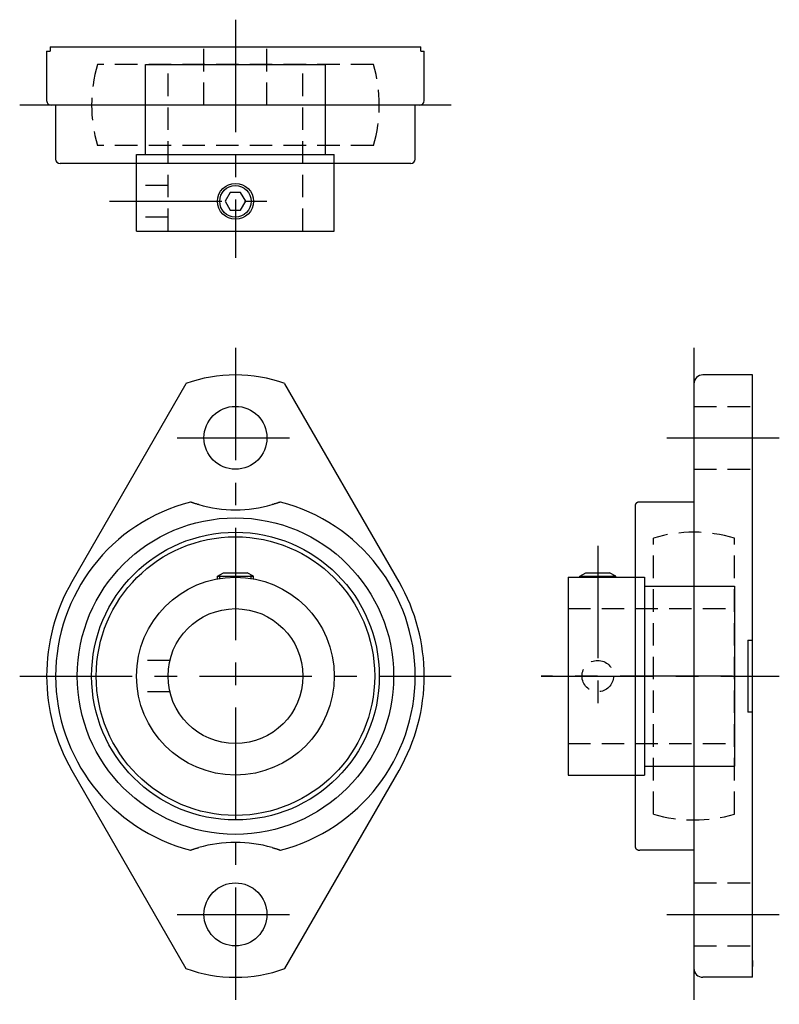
# Model space of a CAD drawing. Extents: x -24 to 61, y -36 to 73.
import ezdxf

# ---------------------------------------------------------------- set-up
doc = ezdxf.new("R2010")
doc.units = 0
doc.header["$LTSCALE"] = 10
doc.linetypes.add('CENTER', pattern=[2, 1.25, -0.25, 0.25, -0.25])
doc.linetypes.add('HIDDEN', pattern=[0.375, 0.25, -0.125])
doc.layers.get('0').update_dxf_attribs({"linetype": 'CONTINUOUS'})
doc.layers.add('CENTER', color=1, linetype='CENTER')
doc.layers.add('HIDDEN', color=3, linetype='HIDDEN')

msp = doc.modelspace()

# ---------------------------------------------------------------- linework, layer by layer
for p, q in [((-21, 69.5), (-20.62, 69.5)), ((-21, 69.5), (-21, 64)), ((-20.62, 70), (-20.62, 69.5)), ((-20.62, 70), (20.62, 70)), ((20.62, 69.5), (20.62, 70)), ((20.62, 69.5), (21, 69.5)), ((21, 64), (21, 69.5)), ((-10, 58), (-10, 68)), ((-10, 68), (10, 68)), ((10, 58), (10, 68)), ((20.5, 63.5), (-20.5, 63.5)), ((-20, 63.5), (-20, 57.5)), ((20, 57.5), (20, 63.5)), ((19.5, 57), (-19.5, 57)), ((-11, 49.5), (-11, 58)), ((-11, 58), (11, 58)), ((11, 49.5), (11, 58)), ((-11, 49.5), (11, 49.5)), ((57.5, 33.5), (52, 33.5)), ((57.5, -33.5), (57.5, 33.5)), ((-5.5, 32.52), (-18.2, 10.48)), ((18.2, 10.48), (5.5, 32.52)), ((51, 32.5), (51, -32.5)), ((44.5, -19.07), (44.5, 19.07)), ((51, 19.36), (45, 19.36)), ((-2, 11.1), (-1.31, 11.5)), ((-2, 11.1), (2, 11.1)), ((-2, 10.82), (-2, 11.1)), ((-1.75, 10.86), (-1.75, 11.24)), ((-1.31, 11.5), (1.31, 11.5)), ((2, 11.1), (1.31, 11.5)), ((1.75, 10.86), (1.75, 11.24)), ((2, 10.82), (2, 11.1)), ((37, 11), (37, -11)), ((37, 11), (45.5, 11)), ((38.3, 11.1), (38.99, 11.5)), ((38.3, 11.1), (42.3, 11.1)), ((38.3, 11), (38.3, 11.1)), ((38.55, 11), (38.55, 11.24)), ((38.99, 11.5), (41.61, 11.5)), ((42.3, 11.1), (41.61, 11.5)), ((42.05, 11), (42.05, 11.24)), ((42.3, 11), (42.3, 11.1)), ((45.5, 11), (45.5, -11)), ((45.5, 10), (55.5, 10)), ((55.5, 10), (55.5, -10)), ((57, 4), (57.5, 4)), ((57, 4), (57, -4)), ((57.5, -4), (57, -4)), ((-18.2, -10.48), (-5.5, -32.52)), ((5.5, -32.52), (18.2, -10.48)), ((45.5, -10), (55.5, -10)), ((37, -11), (45.5, -11)), ((51, -19.36), (45, -19.36)), ((57.5, -31.62), (57.5, -32.31)), ((57.5, -33.5), (52, -33.5))]:
    msp.add_line(p, q)
msp.add_lwpolyline([(-0.58, 53.8), (-1.15, 52.8), (-0.58, 51.8), (0.58, 51.8), (1.15, 52.8), (0.58, 53.8)], close=True)
for points in [[(-4.09, 19.07), (-4.15, 19.08), (-4.21, 19.1), (-4.27, 19.12), (-4.33, 19.14), (-4.39, 19.16), (-4.45, 19.17), (-4.5, 19.19), (-4.55, 19.21), (-4.61, 19.22), (-4.65, 19.24), (-4.7, 19.26), (-4.74, 19.27), (-4.78, 19.28), (-4.82, 19.3), (-4.85, 19.31), (-4.89, 19.32), (-4.91, 19.33), (-4.94, 19.34), (-4.96, 19.34), (-4.98, 19.35), (-4.99, 19.35), (-5, 19.36), (-5.01, 19.36), (-5.01, 19.36)], [(5.01, 19.36), (5.01, 19.36), (5, 19.36), (4.99, 19.35), (4.97, 19.35), (4.95, 19.34), (4.92, 19.33), (4.89, 19.32), (4.86, 19.31), (4.83, 19.3), (4.79, 19.29), (4.76, 19.27), (4.72, 19.26), (4.68, 19.25), (4.63, 19.23), (4.59, 19.22), (4.54, 19.2), (4.49, 19.19), (4.43, 19.17), (4.38, 19.15), (4.32, 19.14), (4.26, 19.12), (4.21, 19.1), (4.15, 19.08), (4.09, 19.07)], [(45, 19.36), (44.96, 19.36), (44.92, 19.36), (44.88, 19.35), (44.84, 19.35), (44.81, 19.34), (44.77, 19.33), (44.74, 19.32), (44.72, 19.31), (44.69, 19.3), (44.67, 19.29), (44.64, 19.27), (44.62, 19.26), (44.61, 19.25), (44.59, 19.23), (44.57, 19.22), (44.56, 19.2), (44.54, 19.19), (44.53, 19.17), (44.52, 19.15), (44.51, 19.14), (44.51, 19.12), (44.5, 19.1), (44.5, 19.08), (44.5, 19.07)], [(-5.01, -19.36), (-5.01, -19.36), (-5, -19.36), (-4.99, -19.35), (-4.97, -19.35), (-4.95, -19.34), (-4.92, -19.33), (-4.89, -19.32), (-4.86, -19.31), (-4.83, -19.3), (-4.79, -19.29), (-4.76, -19.27), (-4.72, -19.26), (-4.68, -19.25), (-4.63, -19.23), (-4.59, -19.22), (-4.54, -19.2), (-4.49, -19.19), (-4.43, -19.17), (-4.38, -19.15), (-4.32, -19.14), (-4.26, -19.12), (-4.21, -19.1), (-4.15, -19.08), (-4.09, -19.07)], [(4.09, -19.07), (4.15, -19.08), (4.21, -19.1), (4.27, -19.12), (4.33, -19.14), (4.39, -19.16), (4.45, -19.17), (4.5, -19.19), (4.55, -19.21), (4.61, -19.22), (4.65, -19.24), (4.7, -19.26), (4.74, -19.27), (4.78, -19.28), (4.82, -19.3), (4.85, -19.31), (4.89, -19.32), (4.91, -19.33), (4.94, -19.34), (4.96, -19.34), (4.98, -19.35), (4.99, -19.35), (5, -19.36), (5.01, -19.36), (5.01, -19.36)], [(44.5, -19.07), (44.5, -19.08), (44.5, -19.1), (44.51, -19.12), (44.52, -19.14), (44.52, -19.16), (44.53, -19.17), (44.55, -19.19), (44.56, -19.21), (44.58, -19.22), (44.6, -19.24), (44.62, -19.26), (44.64, -19.27), (44.66, -19.28), (44.69, -19.3), (44.71, -19.31), (44.74, -19.32), (44.77, -19.33), (44.8, -19.34), (44.83, -19.34), (44.86, -19.35), (44.89, -19.35), (44.93, -19.36), (44.96, -19.36), (45, -19.36)]]:
    msp.add_lwpolyline(points)
for centre, radius in [((0, 52.8), 2), ((0, 52.8), 1.75), ((0, 26.5), 3.5), ((0, 0), 17.6), ((0, 0), 16), ((0, 0), 15.49), ((0, 0), 11), ((0, 0), 7.5), ((0, -26.5), 3.5)]:
    msp.add_circle(centre, radius)
for centre, radius, start, end in [((-20.5, 64), 0.5, 180, 270), ((20.5, 64), 0.5, 270, 0), ((-19.5, 57.5), 0.5, 180, 270), ((19.5, 57.5), 0.5, 270, 0), ((0, 17.5), 16, 69.8945, 110.1055), ((52, 32.5), 1, 90, 180), ((0, 0), 20, 104.5116, 255.4884), ((0, 33.5), 15, 254.1939, 285.8061), ((0, 0), 20, 284.5116, 75.4884), ((0, 0), 21, 150.0577, 209.9423), ((0, 0), 21, 330.0577, 29.9423), ((0, -33.5), 15, 74.1939, 105.8061), ((0, -17.5), 16, 249.8945, 290.1055), ((52, -32.5), 1, 180, 270)]:
    msp.add_arc(centre, radius, start, end)
at = {"layer": 'CENTER'}
for p, q in [((0, 73), (0, 46.5)), ((24, 63.5), (-24, 63.5)), ((-14, 52.8), (5, 52.8)), ((0, 36.5), (0, -36.5)), ((51, 36.5), (51, -36.5)), ((-6.5, 26.5), (6.5, 26.5)), ((48, 26.5), (60.5, 26.5)), ((40.3, 14.5), (40.3, -4.75)), ((-24, 0), (24, 0)), ((55.28, 0), (34, 0)), ((34, 0), (60.5, 0)), ((-6.5, -26.5), (6.5, -26.5)), ((48, -26.5), (60.5, -26.5))]:
    msp.add_line(p, q, dxfattribs=at)
at = {"layer": 'HIDDEN'}
for p, q in [((-3.5, 63.5), (-3.5, 70)), ((3.5, 63.5), (3.5, 70)), ((15.35, 68), (-15.35, 68)), ((-7.5, 49.5), (-7.5, 68)), ((7.5, 49.5), (7.5, 68)), ((15.35, 59), (-15.35, 59)), ((-7.5, 54.55), (-11, 54.55)), ((-7.5, 51.05), (-11, 51.05)), ((51, 30), (57.5, 30)), ((51, 23), (57.5, 23)), ((46.5, -15.35), (46.5, 15.35)), ((55.5, -15.35), (55.5, 15.35)), ((37, 7.5), (55.5, 7.5)), ((-7.29, 1.75), (-10.86, 1.75)), ((-7.29, -1.75), (-10.86, -1.75)), ((37, -7.5), (55.5, -7.5)), ((51, -23), (57.5, -23)), ((51, -30), (57.5, -30))]:
    msp.add_line(p, q, dxfattribs=at)
msp.add_circle((40.3, 0), 1.75, dxfattribs=at)
for centre, start, end in [((0, 63.5), 163.6652, 196.3348), ((0, 63.5), 343.6652, 16.3348), ((51, 0), 73.6652, 106.3348), ((51, 0), 253.6652, 286.3348)]:
    msp.add_arc(centre, 16, start, end, dxfattribs=at)

doc.saveas('drawing.dxf')
